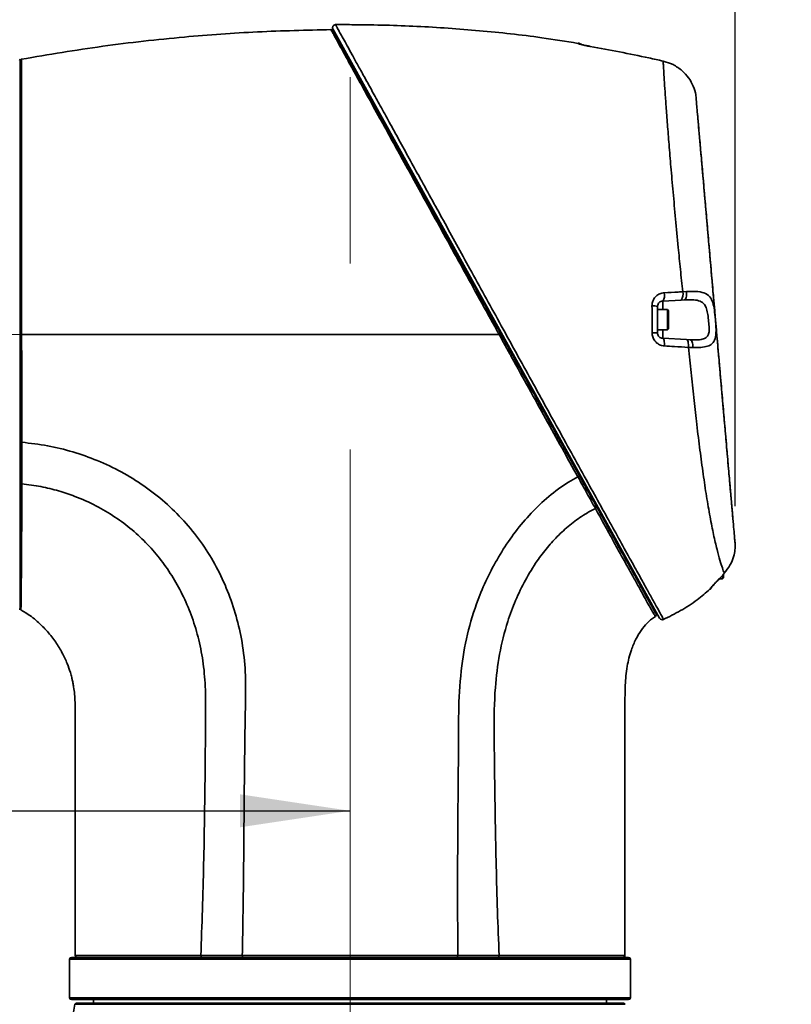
# Model space of a CAD drawing. Header units: millimetres. Extents: x 0 to 297, y 0 to 209.
# Tile 13 of 46: x 73 to 94, y 47 to 74. Entities that reach past the tile are written whole.
import ezdxf

# ---------------------------------------------------------------- set-up
doc = ezdxf.new("R2010")
doc.units = ezdxf.units.MM
doc.header["$PDSIZE"] = -1
doc.linetypes.add('CENTERX2', pattern=[20.32, 12.7, -2.54, 2.54, -2.54])
doc.layers.add('图层0', color=7, linetype='Continuous')
doc.styles.add('SLDTEXTSTYLE0', font='SIMSUN.TTC')
doc.styles.add('SLDTEXTSTYLE5', font='SIMSUN.TTC', dxfattribs={"bigfont": 'bigfont'})
doc.dimstyles.new('SLDDIMSTYLE0', dxfattribs={"dimtxt": 4.5, "dimasz": 3, "dimexe": 0, "dimexo": 0.0625, "dimgap": 1.125, "dimtad": 2, "dimlfac": 10, "dimrnd": 1e-09, "dimzin": 12, "dimdsep": 46, "dimtxsty": 'SLDTEXTSTYLE0', "dimsah": 1, "dimcen": 0.09, "dimadec": 0, "dimazin": 3, "dimtfac": 1, "dimtofl": 0, "dimtmove": 0, "dimatfit": 3, "dimfxl": 0, "dimfrac": 2, "dimtolj": 1, "dimtzin": 12, "dimarcsym": 0})
doc.dimstyles.new('SLDDIMSTYLE10', dxfattribs={"dimtxt": 3.5, "dimasz": 3, "dimexe": 0, "dimexo": 0.0625, "dimgap": 0.875, "dimtad": 0, "dimtih": 1, "dimtoh": 1, "dimlfac": 2, "dimrnd": 1e-09, "dimzin": 12, "dimdsep": 46, "dimtxsty": 'SLDTEXTSTYLE0', "dimblk1": 'NONE', "dimblk2": 'NONE', "dimsah": 1, "dimcen": 0, "dimadec": 0, "dimazin": 3, "dimtol": 1, "dimtp": 0.01, "dimtfac": 1, "dimtmove": 0, "dimatfit": 3, "dimldrblk": 'NONE', "dimfxl": 0, "dimfrac": 2, "dimtolj": 1, "dimarcsym": 0})
doc.dimstyles.new('SLDDIMSTYLE12', dxfattribs={"dimtxt": 3.5, "dimasz": 3, "dimexe": 0, "dimexo": 0.0625, "dimgap": 0.875, "dimtad": 0, "dimtih": 1, "dimtoh": 1, "dimdec": 6, "dimlfac": 2, "dimrnd": 1e-09, "dimzin": 12, "dimdsep": 46, "dimtxsty": 'SLDTEXTSTYLE0', "dimblk1": 'NONE', "dimblk2": 'NONE', "dimsah": 1, "dimcen": 0, "dimadec": 0, "dimazin": 3, "dimtfac": 1, "dimtmove": 0, "dimatfit": 3, "dimldrblk": 'NONE', "dimfxl": 0, "dimfrac": 2, "dimtolj": 1, "dimtzin": 12, "dimarcsym": 0})
doc.dimstyles.new('SLDDIMSTYLE7', dxfattribs={"dimtxt": 3.5, "dimasz": 3, "dimexe": 0, "dimexo": 0.0625, "dimgap": 0.875, "dimtad": 0, "dimtih": 1, "dimtoh": 1, "dimlfac": 3, "dimrnd": 1e-09, "dimzin": 12, "dimdsep": 46, "dimtxsty": 'SLDTEXTSTYLE0', "dimblk1": 'NONE', "dimblk2": 'NONE', "dimsah": 1, "dimcen": 0, "dimadec": 0, "dimazin": 3, "dimtfac": 1, "dimtmove": 0, "dimatfit": 3, "dimldrblk": 'NONE', "dimfxl": 0, "dimfrac": 2, "dimtolj": 1, "dimtzin": 12, "dimarcsym": 0})
doc.dimstyles.new('SLDDIMSTYLE8', dxfattribs={"dimtxt": 3.5, "dimasz": 3, "dimexe": 0, "dimexo": 0.0625, "dimgap": 0.875, "dimtad": 0, "dimtih": 1, "dimtoh": 1, "dimlfac": 3, "dimrnd": 1e-09, "dimzin": 12, "dimdsep": 46, "dimtxsty": 'SLDTEXTSTYLE0', "dimblk1": 'NONE', "dimblk2": 'NONE', "dimsah": 1, "dimcen": 0, "dimadec": 0, "dimazin": 3, "dimtol": 1, "dimtp": 0.03, "dimtfac": 1, "dimtmove": 0, "dimatfit": 3, "dimldrblk": 'NONE', "dimfxl": 0, "dimfrac": 2, "dimtolj": 1, "dimarcsym": 0})
doc.dimstyles.new('SLDDIMSTYLE9', dxfattribs={"dimtxt": 3.5, "dimasz": 3, "dimexe": 0, "dimexo": 0.0625, "dimgap": 0.875, "dimtad": 0, "dimtih": 1, "dimtoh": 1, "dimlfac": 2, "dimrnd": 1e-09, "dimzin": 12, "dimdsep": 46, "dimtxsty": 'SLDTEXTSTYLE0', "dimblk1": 'NONE', "dimblk2": 'NONE', "dimsah": 1, "dimcen": 0, "dimadec": 0, "dimazin": 3, "dimtfac": 1, "dimtmove": 0, "dimatfit": 3, "dimldrblk": 'NONE', "dimfxl": 0, "dimfrac": 2, "dimtolj": 1, "dimtzin": 12, "dimarcsym": 0})

# ---------------------------------------------------------------- blocks, each defined once
blk = doc.blocks.new('_D_2')
at = {"layer": '图层0'}
for p, q in [((61.907, 72.175), (61.907, 79.311)), ((92.269, 60.56), (92.269, 79.311)), ((92.269, 78.311), (61.907, 78.311)), ((92.269, 78.311), (104.423, 78.311))]:
    blk.add_line(p, q, dxfattribs=at)
for points in [[(61.907, 78.311), (64.907, 77.861), (64.907, 78.761)], [(92.269, 78.311), (89.269, 78.761), (89.269, 77.861)]]:
    blk.add_solid(points, dxfattribs=at)
at = {"layer": '图层0', "insert": (96.567, 83.547), "char_height": 4.5, "attachment_point": 1, "style": 'SLDTEXTSTYLE0'}
blk.add_mtext('304', dxfattribs=at)
blk = doc.blocks.new('_D_9')
at = {"layer": '图层0'}
for p, q in [((61.907, 58.325), (61.907, 51.25)), ((61.907, 52.25), (47.439, 52.25)), ((61.907, 52.25), (81.767, 52.25))]:
    blk.add_line(p, q, dxfattribs=at)
for points in [[(61.907, 52.25), (64.907, 51.8), (64.907, 52.7)], [(81.767, 52.25), (78.767, 52.7), (78.767, 51.8)]]:
    blk.add_solid(points, dxfattribs=at)
at = {"layer": '图层0', "insert": (47.439, 57.486), "char_height": 4.5, "attachment_point": 1, "style": 'SLDTEXTSTYLE0'}
blk.add_mtext('198.6', dxfattribs=at)
blk = doc.blocks.new('_D_10')
at = {"layer": '图层0'}
for p, q in [((64.957, 107.825), (64.957, 102.619)), ((64.957, 103.619), (48.681, 103.619)), ((64.957, 103.619), (81.767, 103.619))]:
    blk.add_line(p, q, dxfattribs=at)
for points in [[(64.957, 103.619), (67.957, 103.169), (67.957, 104.069)], [(81.767, 103.619), (78.767, 104.069), (78.767, 103.169)]]:
    blk.add_solid(points, dxfattribs=at)
at = {"layer": '图层0', "insert": (48.681, 108.856), "char_height": 4.5, "attachment_point": 1, "style": 'SLDTEXTSTYLE0'}
blk.add_mtext('168.1', dxfattribs=at)
blk = doc.blocks.new('_D_11')
at = {"layer": '图层0'}
for p, q in [((77.707, 182.6), (35.332, 182.6)), ((36.332, 182.6), (36.332, 39.25)), ((70.818, 39.25), (35.332, 39.25))]:
    blk.add_line(p, q, dxfattribs=at)
for centre, start, end in [((33.714, 113.544), 63.4349, 116.5651), ((33.714, 108.306), 243.4349, 296.5651)]:
    blk.add_arc(centre, 5.856, start, end, dxfattribs=at)
for points in [[(36.332, 182.6), (35.882, 179.6), (36.782, 179.6)], [(36.332, 39.25), (36.782, 42.25), (35.882, 42.25)]]:
    blk.add_solid(points, dxfattribs=at)
at = {"layer": '图层0', "insert": (31.096, 103.069), "char_height": 4.5, "attachment_point": 1, "rotation": 90, "style": 'SLDTEXTSTYLE0'}
blk.add_mtext('1433.5', dxfattribs=at)
blk = doc.blocks.new('_D_22')
at = {"layer": '图层0'}
blk.add_line((204.074, 119.317), (182.322, 119.317), dxfattribs=at)
at = {"layer": '图层0', "char_height": 3.5, "attachment_point": 1}
for s, insert, style in [(' 贯穿', (192.303, 122.388), 'SLDTEXTSTYLE5'), ('%%c', (186.396, 122.388), 'SLDTEXTSTYLE0'), ('6-', (182.322, 122.388), 'SLDTEXTSTYLE0'), ('9', (190.266, 122.388), 'SLDTEXTSTYLE0'), ('圆周均布', (184.257, 118.314), 'SLDTEXTSTYLE5')]:
    blk.add_mtext(s, dxfattribs=dict(at, insert=insert, style=style))
blk = doc.blocks.new('_None')
blk = doc.blocks.new('SW_SYMBOL_HOLE_DEPTH')
at = {"layer": '图层0', "color": 0}
for p, q in [((0, 875), (800, 875)), ((400, 875), (400, 75)), ((100, 555), (400, 75)), ((700, 555), (400, 75))]:
    blk.add_line(p, q, dxfattribs=at)
blk = doc.blocks.new('_D_23')
at = {"layer": '图层0'}
blk.add_line((191.362, 126.826), (170.308, 126.826), dxfattribs=at)
at = {"layer": '图层0', "xscale": 0.004072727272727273, "yscale": 0.004072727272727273, "zscale": 0.004072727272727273}
blk.add_blockref('SW_SYMBOL_HOLE_DEPTH', (184.071, 127.113), dxfattribs=at)
at = {"layer": '图层0', "attachment_point": 1, "style": 'SLDTEXTSTYLE0'}
for s, insert, char_height in [('0.03', (179.415, 131.727), 2), ('+', (178.252, 131.727), 2), ('%%c', (170.308, 130.899), 3.5), ('4', (174.178, 130.899), 3.5), ('6', (187.737, 130.899), 3.5), ('0', (179.415, 129.4), 2)]:
    blk.add_mtext(s, dxfattribs=dict(at, insert=insert, char_height=char_height))
blk = doc.blocks.new('_D_24')
at = {"layer": '图层0'}
blk.add_line((178.756, 90.244), (163.115, 90.244), dxfattribs=at)
at = {"layer": '图层0', "char_height": 3.5, "attachment_point": 1, "style": 'SLDTEXTSTYLE0'}
for s, insert in [('PCD', (163.115, 94.316)), ('%%c', (169.225, 94.316)), ('50', (173.095, 94.316))]:
    blk.add_mtext(s, dxfattribs=dict(at, insert=insert))
blk = doc.blocks.new('_D_25')
at = {"layer": '图层0'}
blk.add_line((203.051, 46.867), (224.105, 46.867), dxfattribs=at)
at = {"layer": '图层0', "xscale": 0.004072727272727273, "yscale": 0.004072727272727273, "zscale": 0.004072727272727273}
blk.add_blockref('SW_SYMBOL_HOLE_DEPTH', (218.402, 47.153), dxfattribs=at)
at = {"layer": '图层0', "attachment_point": 1, "style": 'SLDTEXTSTYLE0'}
for s, insert, char_height in [('0.01', (213.746, 51.768), 2), ('+', (212.582, 51.768), 2), ('%%c', (204.639, 50.94), 3.5), ('6', (208.509, 50.94), 3.5), ('6', (222.068, 50.94), 3.5), ('0', (213.746, 49.44), 2)]:
    blk.add_mtext(s, dxfattribs=dict(at, insert=insert, char_height=char_height))
blk = doc.blocks.new('_D_28')
at = {"layer": '图层0'}
blk.add_line((187.075, 96.227), (212.697, 96.227), dxfattribs=at)
at = {"layer": '图层0', "xscale": 0.004072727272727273, "yscale": 0.004072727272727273, "zscale": 0.004072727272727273}
blk.add_blockref('SW_SYMBOL_HOLE_DEPTH', (204.957, 96.085), dxfattribs=at)
at = {"layer": '图层0', "char_height": 3.5, "attachment_point": 1}
for s, insert, style in [('4 x  M6 ', (188.663, 99.871), 'SLDTEXTSTYLE0'), (' 7', (208.624, 99.871), 'SLDTEXTSTYLE0'), ('圆周均布', (192.533, 95.798), 'SLDTEXTSTYLE5')]:
    blk.add_mtext(s, dxfattribs=dict(at, insert=insert, style=style))

msp = doc.modelspace()

# ---------------------------------------------------------------- linework, layer by layer
at = {"color": 7, "linetype": 'Continuous', "lineweight": 35}
for p, q in [((90.21025429, 57.50908717), (81.30077461, 73.582214)), ((87.98586286, 73.19829475), (87.98586382, 73.19907544)), ((72.76680716, 72.72986107), (72.76680716, 57.76986107)), ((90.5324289, 72.63097727), (90.30843819, 72.70644309)), ((90.3084382, 72.70644309), (90.53242892, 72.63097727)), ((91.21245426, 71.63709406), (91.20510799, 71.72106138)), ((91.21318509, 71.62874221), (91.21234335, 71.63836308)), ((90.84101351, 66.41114653), (90.94345155, 66.416412)), ((90.79726907, 66.18355389), (90.29652144, 66.15731082)), ((90.88188438, 66.18798839), (90.79726907, 66.18355389)), ((90.15437183, 66.00751639), (90.15437183, 65.29220576)), ((90.42437183, 65.92486107), (90.15437183, 65.92486107)), ((90.15437183, 65.92486107), (90.15437183, 65.37486107)), ((90.45437183, 65.89486107), (90.42437183, 65.92486107)), ((90.42437183, 65.92486107), (90.42437183, 65.37486107)), ((90.45437183, 65.89486107), (90.45437183, 65.40486107)), ((90.15437183, 65.37486107), (90.42437183, 65.37486107)), ((90.42437183, 65.37486107), (90.45437183, 65.40486107)), ((90.29652144, 65.14241133), (90.94517589, 65.10841679)), ((90.94517589, 65.10841679), (91.04386186, 65.10324488)), ((91.11572574, 64.89183397), (90.99654313, 64.89490167)), ((92.26669511, 59.58707794), (92.26651065, 59.58918633)), ((92.26906402, 59.56000103), (92.26664392, 59.58766324)), ((91.8351354, 58.57486107), (91.92437183, 58.57486107)), ((91.92437183, 58.66861856), (91.92437183, 58.57486107)), ((91.92437183, 58.57486107), (91.95437183, 58.60486107)), ((91.93320714, 58.6825024), (91.96416036, 58.71689794)), ((91.93320714, 58.6825024), (91.93417208, 58.68244609)), ((91.95437183, 58.70416104), (91.95437183, 58.60486107)), ((91.96416036, 58.71689794), (91.97704064, 58.73138374)), ((91.96416036, 58.71689794), (91.96510016, 58.71685468)), ((91.97780588, 58.73116131), (91.97704064, 58.73138374)), ((74.1168072, 48.199861), (74.1168072, 47.14986107)), ((74.1668072, 48.249861), (81.7668072, 48.249861)), ((81.7668072, 48.249861), (89.3668072, 48.249861)), ((89.4168072, 47.14986107), (89.4168072, 48.199861)), ((89.3668072, 47.09986107), (74.1668072, 47.09986107)), ((74.7668072, 47.09986107), (74.7668072, 46.99986107)), ((88.7668072, 46.99986107), (88.7668072, 47.09986107)), ((74.30281915, 46.99986107), (74.26210931, 46.97018546)), ((81.7668072, 46.97018546), (74.26210931, 46.97018546)), ((74.30281915, 46.99986107), (89.23079525, 46.99986107)), ((89.27150509, 46.97018546), (81.7668072, 46.97018546)), ((89.27150509, 46.97018546), (89.23079525, 46.99986107))]:
    msp.add_line(p, q, dxfattribs=at)
at = {"color": 8, "linetype": 'Continuous', "lineweight": 35}
for p, q in [((87.98585185, 73.18934687), (87.98586286, 73.19829475)), ((90.29652144, 66.15731082), (90.29652144, 65.92486107)), ((90.29652144, 65.37486107), (90.29652144, 65.14241133)), ((81.7668072, 48.199861), (74.1168072, 48.199861)), ((89.4168072, 48.199861), (81.7668072, 48.199861)), ((74.1168072, 47.14986107), (89.4168072, 47.14986107))]:
    msp.add_line(p, q, dxfattribs=at)
at = {"color": 7, "linetype": 'Continuous', "lineweight": 35, "flags": 128}
for points in [[(90.88188438, 66.18798839), (90.89719832, 66.19327239), (90.91135847, 66.20725822), (90.92373115, 66.22931998), (90.93376262, 66.25847033), (90.94100395, 66.29340473), (90.94513108, 66.33255975), (90.9459593, 66.37418309), (90.94345155, 66.416412)], [(90.29652144, 65.14241133), (90.30759742, 65.1378163), (90.31780973, 65.12539836), (90.32674894, 65.10565536), (90.33405667, 65.07937879), (90.33943997, 65.04762211), (90.34268299, 65.01165846), (90.34365574, 64.97292963), (90.34231921, 64.9329883)], [(90.94517589, 65.10841679), (90.95755219, 65.10365834), (90.96899095, 65.09089802), (90.97902269, 65.07065955), (90.9872357, 65.04377355), (90.99329289, 65.01134348), (90.99694566, 64.97470034), (90.99804411, 64.93534804), (90.99654313, 64.89490167)], [(91.04386186, 65.10324488), (91.06017267, 65.09835999), (91.07540578, 65.08563365), (91.08894814, 65.06557801), (91.10025473, 65.03900023), (91.1088705, 65.00696994), (91.11444871, 64.97077623), (91.11676486, 64.93187571), (91.11572574, 64.89183397)]]:
    msp.add_lwpolyline(points, dxfattribs=at)
at = {"color": 7, "linetype": 'Continuous', "lineweight": 35}
for centre, radius, start, end in [((81.37082586, 73.62085129), 0.07999993, 88.950576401, 209.238297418), ((87.95437183, 73.0016444), 0.2, 55.179392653, 80.905890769), ((72.74680716, 72.72986107), 0.02, 0, 90), ((90.0813303, 66.31335843), 0.26581588, 324.051949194, 15.825729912), ((90.59663433, 66.34011716), 0.25449235, 322.033666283, 16.206626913), ((90.03499208, 65.69149805), 0.33781521, 69.305334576, 95.20817191), ((90.03748729, 58.82640654), 6.46685561, 88.9643567, 90.272944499), ((91.45437183, 58.44121209), 0.2, 312.016371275, 337.354346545), ((72.74680716, 57.76986107), 0.02, 270, 0), ((72.81680716, 57.77857439), 0.05, 179.999946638, 236.240351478), ((90.07096006, 57.5953685), 0.04999946, 304.026570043, 29.140298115), ((90.28296971, 57.54291831), 0.08, 208.998881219, 296.2341654), ((74.1668072, 48.199861), 0.05, 90, 180), ((74.31680276, 48.299861), 0.05, 180.875572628, 270.000713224), ((89.21680648, 48.299861), 0.05, 269.999459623, 0.931862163), ((89.3668072, 48.199861), 0.05, 0, 90), ((74.1668072, 47.14986107), 0.05, 180, 270), ((89.3668072, 47.14986107), 0.05, 270, 0), ((64.38746962, 48.54863125), 10, 343.38645851, 350.918190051)]:
    msp.add_arc(centre, radius, start, end, dxfattribs=at)
at = {"color": 8, "linetype": 'Continuous', "lineweight": 35}
for centre, radius, start, end in [((87.95439692, 72.99166641), 0.20016738, 59.803776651, 80.958887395), ((91.45476539, 58.45349691), 0.19966917, 311.709671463, 326.083643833)]:
    msp.add_arc(centre, radius, start, end, dxfattribs=at)
at = {"color": 7, "linetype": 'Continuous', "lineweight": 35}
for points, knots in [([(87.98463475, 73.19040739), (87.65514769, 73.24400234), (86.76328221, 73.38907475), (85.29728916, 73.54530106), (83.59114783, 73.66680255), (82.28088649, 73.69996862), (81.54068761, 73.70072999), (81.3709685, 73.70090456)], [0, 0, 0, 0, 0.1507823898, 0.4081423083, 0.6656195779, 0.9233304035, 1, 1, 1, 1]), ([(72.8078482, 72.75735342), (73.54483291, 72.88186292), (75.01841997, 73.13081731), (77.16784102, 73.36750434), (79.24458719, 73.52010666), (80.57923237, 73.54925034), (81.24669315, 73.5638252)], [0, 0, 0, 0, 0.2641580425, 0.5281790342, 0.7640406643, 1, 1, 1, 1]), ([(85.83102721, 65.24986115), (85.83102625, 65.2498629), (85.67455085, 65.53349019), (85.36016259, 66.10359744), (84.8914684, 66.95393946), (84.42998667, 67.79133451), (83.99967551, 68.57196143), (83.6033332, 69.29070747), (83.24175924, 69.94631147), (82.89921133, 70.56723947), (82.55617491, 71.18874549), (82.22215213, 71.79374782), (81.90974142, 72.35981355), (81.66573823, 72.80222635), (81.48624656, 73.12809493), (81.36104125, 73.35565194), (81.30309301, 73.46109662), (81.27493746, 73.51236265), (81.25433917, 73.54987997), (81.24654244, 73.56409972), (81.24669315, 73.5638252), (81.24669315, 73.5638252)], [0, 0, 0, 0, 0.0000004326, 0.0701146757, 0.1405652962, 0.2110242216, 0.2811498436, 0.3421875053, 0.4034894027, 0.4647948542, 0.5258373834, 0.6001240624, 0.6746456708, 0.7488626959, 0.8070275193, 0.8653563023, 0.9234857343, 0.9289463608, 0.9507938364, 0.9999995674, 1, 1, 1, 1]), ([(81.29094428, 73.53806842), (81.29278768, 73.53474283), (81.29647454, 73.52809157), (81.33235046, 73.4633697), (81.40546346, 73.33147034), (81.53098417, 73.10502499), (81.71046061, 72.78124093), (81.95426547, 72.34140532), (82.2662419, 71.77858493), (82.59967055, 71.17706373), (82.94215738, 70.55920114), (83.28428897, 69.94197941), (83.64547971, 69.29037406), (84.04145743, 68.57601134), (84.47150987, 67.80017621), (84.93277143, 66.96803833), (85.40133279, 66.12273126), (85.7150783, 65.55671936), (85.87157646, 65.27438922)], [0, 0, 0, 0, 0.0382178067, 0.0764365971, 0.1345224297, 0.192808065, 0.2509299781, 0.3251522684, 0.3996791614, 0.473971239, 0.5350261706, 0.5963441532, 0.6576588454, 0.7187092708, 0.7888703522, 0.8593642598, 0.929850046, 1, 1, 1, 1]), ([(88.31914721, 73.10617371), (88.2986288, 73.10985946), (88.2382089, 73.12071276), (88.1444591, 73.14053855), (88.05654954, 73.16243843), (87.9973064, 73.18051051), (87.98967698, 73.18639605), (87.98585185, 73.18934687)], [0, 0, 0, 0, 0.1151400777, 0.3390491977, 0.5601867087, 0.7794921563, 1, 1, 1, 1]), ([(88.3204822, 73.10735853), (88.30806257, 73.10943743), (88.26230371, 73.11709692), (88.18721798, 73.13255538), (88.10983903, 73.15045864), (88.06336948, 73.16288107), (88.04192426, 73.169959), (88.04258391, 73.16970406), (88.04275608, 73.16963752)], [0, 0, 0, 0, 0.0920562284, 0.3391719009, 0.5866628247, 0.7999186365, 0.9477786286, 1, 1, 1, 1]), ([(90.30843819, 72.70644309), (90.17853249, 72.73568438), (89.5186234, 72.88422746), (88.85341041, 73.0073158), (88.31914721, 73.10617371)], [0, 0, 0, 0, 0.1968539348, 1, 1, 1, 1]), ([(72.8078482, 72.75735342), (72.8078482, 72.75735342), (72.80784728, 72.75735566), (72.80803388, 72.72562852), (72.80855277, 72.59608525), (72.80902262, 72.41130555), (72.80937966, 72.19488895), (72.80960985, 71.92671733), (72.80970096, 71.61032761), (72.80965504, 71.25149884), (72.80951277, 70.85094098), (72.80929817, 70.40618338), (72.80907612, 69.92528835), (72.80888353, 69.41727215), (72.8088441, 68.88215431), (72.8087203, 68.31623283), (72.80839728, 67.8744237), (72.80804255, 67.43734363), (72.80767178, 66.91563993), (72.80765952, 66.13734355), (72.80860989, 65.54686054), (72.80943948, 65.24986307), (72.80943949, 65.24986107)], [0, 0, 0, 0, 0.000000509, 0.071127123, 0.1431637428, 0.1961246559, 0.249086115, 0.3035846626, 0.3580826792, 0.4110918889, 0.4641012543, 0.5186523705, 0.5732034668, 0.6257906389, 0.6783774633, 0.7324685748, 0.7865595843, 0.7992174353, 0.8498865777, 0.9244107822, 0.999999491, 1, 1, 1, 1]), ([(90.84101351, 66.41114653), (90.82041704, 66.61551104), (90.77922321, 67.02424874), (90.713875, 67.68963224), (90.64632801, 68.39967905), (90.57908751, 69.13620418), (90.51960013, 69.81761392), (90.46832668, 70.43622291), (90.42473678, 70.98923936), (90.38876647, 71.47105908), (90.36020145, 71.87706658), (90.33816878, 72.2087906), (90.32312795, 72.44984575), (90.31335214, 72.61681323), (90.31007616, 72.67656678), (90.30843819, 72.70644309)], [0, 0, 0, 0, 0.0654140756, 0.1308309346, 0.2174353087, 0.3043226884, 0.3909365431, 0.4736428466, 0.5565874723, 0.6392850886, 0.7176641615, 0.7962568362, 0.8746219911, 0.937311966, 1, 1, 1, 1]), ([(91.20510799, 71.72106138), (91.20271821, 71.74348116), (91.19383788, 71.82679207), (91.14535385, 72.01187829), (91.01506726, 72.24676832), (90.82620799, 72.45526225), (90.65364994, 72.5737478), (90.54744674, 72.62388722), (90.5324289, 72.63097727)], [0, 0, 0, 0, 0.0864744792, 0.3213354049, 0.5302917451, 0.7322903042, 0.9621440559, 1, 1, 1, 1]), ([(91.20510799, 71.72106138), (91.20713306, 71.69791538), (91.21118336, 71.65162132), (91.2251589, 71.49188419), (91.24448117, 71.27103486), (91.26908171, 70.98985569), (91.29920908, 70.64550546), (91.33499637, 70.23646239), (91.37612533, 69.76636375), (91.4221138, 69.24072016), (91.47275132, 68.66193687), (91.52749655, 68.03620093), (91.5850867, 67.37794575), (91.6449152, 66.69410438), (91.70615142, 65.99417077), (91.76669034, 65.30220593), (91.82559783, 64.6288871), (91.88223017, 63.98157253), (91.93733846, 63.35167729), (91.99019583, 62.74751003), (92.04026464, 62.17521595), (92.08763416, 61.63377493), (92.13145234, 61.13292601), (92.17096743, 60.68126206), (92.20484424, 60.29404439), (92.23227892, 59.98046136), (92.25267806, 59.74729559), (92.26530464, 59.60297145), (92.26789877, 59.57332011), (92.26906402, 59.56000103)], [0, 0, 0, 0, 0.03528568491, 0.07057450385, 0.10496945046, 0.13946542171, 0.17386873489, 0.21039601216, 0.24703181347, 0.28356440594, 0.32184913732, 0.3602523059, 0.3985326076, 0.43711731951, 0.47583148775, 0.51439830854, 0.5508074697, 0.58733416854, 0.62375335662, 0.6606722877, 0.69770013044, 0.73462523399, 0.77354371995, 0.81258208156, 0.85148999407, 0.89038807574, 0.92942504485, 0.96829845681, 1, 1, 1, 1]), ([(91.214196, 71.61718608), (91.21416598, 71.61752916), (91.21410833, 71.61818814), (91.21299024, 71.63096781), (91.21245426, 71.63709406)], [0, 0, 0, 0, 0.5206258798, 1, 1, 1, 1]), ([(92.20660919, 60.27386712), (92.20610624, 60.27961591), (92.20509512, 60.29117328), (92.19747007, 60.37832897), (92.18679518, 60.50034484), (92.17398407, 60.64677813), (92.1578608, 60.83106989), (92.13854952, 61.05180111), (92.11637134, 61.30530132), (92.09133148, 61.59151096), (92.06338428, 61.9109519), (92.0331338, 62.25671962), (92.00117291, 62.62203745), (91.96753793, 63.00649023), (91.9319125, 63.41369387), (91.89469071, 63.83914388), (91.85647302, 64.27597687), (91.81716263, 64.72529909), (91.77680723, 65.18656548), (91.73552203, 65.65845899), (91.69401011, 66.13294327), (91.65215598, 66.61133829), (91.61046832, 67.08782959), (91.56970849, 67.55371494), (91.53057899, 68.00096473), (91.49292264, 68.4313756), (91.45664434, 68.84603456), (91.42274877, 69.23345821), (91.39169158, 69.58843889), (91.36323906, 69.91364772), (91.33701243, 70.21341444), (91.31379359, 70.47880221), (91.29380772, 70.70723717), (91.27681089, 70.90150782), (91.26257722, 71.06419581), (91.25126382, 71.19350565), (91.24328413, 71.28471174), (91.23846826, 71.3397561), (91.23806953, 71.34431357), (91.23788662, 71.34640418)], [0, 0, 0, 0, 0.03490340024, 0.07016972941, 0.09614042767, 0.12210972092, 0.14882449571, 0.17553915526, 0.20182255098, 0.22810618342, 0.25517574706, 0.28224555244, 0.30815231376, 0.33405931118, 0.36069578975, 0.38733216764, 0.41357942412, 0.43982630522, 0.46685342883, 0.49388008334, 0.5212483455, 0.54861747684, 0.57686338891, 0.60511039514, 0.63247900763, 0.65984807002, 0.68801369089, 0.71617944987, 0.74262108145, 0.7690626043, 0.79621607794, 0.82336907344, 0.84869154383, 0.8740134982, 0.90000251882, 0.92599061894, 0.9519821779, 0.97797320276, 1, 1, 1, 1]), ([(90.00432703, 66.02791858), (90.00473571, 66.04125102), (90.00643444, 66.09666866), (90.03489337, 66.19256067), (90.10935836, 66.29425528), (90.21401065, 66.36657147), (90.29609449, 66.37943049), (90.3370706, 66.3858497)], [0, 0, 0, 0, 0.0726834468, 0.302116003, 0.5365468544, 0.7686450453, 1, 1, 1, 1]), ([(90.3370706, 66.3858497), (90.46539389, 66.39231602), (90.63361254, 66.40079271), (90.80125485, 66.40916171), (90.84101351, 66.41114653)], [0, 0, 0, 0, 0.7628363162, 1, 1, 1, 1]), ([(90.94345155, 66.416412), (91.0529774, 66.42016048), (91.25372855, 66.42703113), (91.47574242, 66.37528162), (91.61155149, 66.25791425), (91.68157378, 66.07807189), (91.7156701, 65.85594864), (91.73797069, 65.61225678), (91.74968714, 65.44261703), (91.75203386, 65.28124239), (91.73899156, 65.12789509), (91.65836227, 64.99141836), (91.5214903, 64.91860607), (91.34134492, 64.88958353), (91.19170359, 64.89107612), (91.11572574, 64.89183397)], [0, 0, 0, 0, 0.1120825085, 0.2054372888, 0.296966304, 0.3743113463, 0.4487771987, 0.5263363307, 0.5948287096, 0.6078480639, 0.6928014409, 0.7725695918, 0.8446231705, 0.9211100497, 1, 1, 1, 1]), ([(90.29652144, 66.15731082), (90.2790399, 66.15455738), (90.2439951, 66.14903764), (90.20020716, 66.11940712), (90.1684129, 66.07777574), (90.15540997, 66.03706578), (90.15456808, 66.01310251), (90.15437183, 66.00751639)], [0, 0, 0, 0, 0.24043788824, 0.48199986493, 0.71751074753, 0.9341484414, 1, 1, 1, 1]), ([(91.04386186, 65.10324488), (91.10607815, 65.10062537), (91.22506141, 65.09561579), (91.37520945, 65.10955852), (91.48341066, 65.15354569), (91.53001621, 65.21374885), (91.55841916, 65.28942017), (91.56475859, 65.35122929), (91.56352953, 65.46619026), (91.55045454, 65.60054673), (91.52784173, 65.78581365), (91.49701911, 65.94922656), (91.43601556, 66.08281719), (91.3180591, 66.16668576), (91.12937986, 66.19849093), (90.97106443, 66.19177277), (90.88188438, 66.18798839)], [0, 0, 0, 0, 0.0855688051, 0.16364291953, 0.23244113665, 0.29234411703, 0.30598403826, 0.37518814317, 0.38697220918, 0.46951369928, 0.54965479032, 0.6237832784, 0.69746569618, 0.78466011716, 0.87869771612, 1, 1, 1, 1]), ([(90.00668073, 65.29318878), (90.00624923, 65.42660833), (90.00545551, 65.67202882), (90.00468065, 65.9163976), (90.00432703, 66.02791858)], [0, 0, 0, 0, 0.54363656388, 1, 1, 1, 1]), ([(90.34231921, 64.9329883), (90.31715336, 64.93608905), (90.25300553, 64.94399288), (90.15850882, 64.99036266), (90.07453086, 65.07206203), (90.01794123, 65.17643185), (90.0104379, 65.25423176), (90.00668073, 65.29318878)], [0, 0, 0, 0, 0.1433217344, 0.3653275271, 0.5788638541, 0.7891230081, 1, 1, 1, 1]), ([(90.15437183, 65.29220576), (90.15597124, 65.27584008), (90.15923227, 65.24247209), (90.18383598, 65.19884715), (90.21948518, 65.16539818), (90.2589626, 65.14678867), (90.28585277, 65.14365472), (90.29652144, 65.14241133)], [0, 0, 0, 0, 0.1931339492, 0.3937807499, 0.6097596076, 0.8451721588, 1, 1, 1, 1]), ([(72.80916965, 65.24986107), (72.80979846, 65.04038234), (72.81105608, 64.62142414), (72.81272834, 63.99142429), (72.81411267, 63.36450862), (72.8147451, 62.92007129), (72.81503396, 62.5684401), (72.81505864, 62.42204539), (72.81507814, 62.30638789)], [0, 0, 0, 0, 0.207717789, 0.4154363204, 0.6292422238, 0.843050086, 0.8760034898, 1, 1, 1, 1]), ([(85.83106451, 65.24986115), (84.92953394, 65.24986113), (83.1264634, 65.2498611), (80.47059052, 65.24986105), (77.87187991, 65.24986103), (75.33233284, 65.24986108), (73.6503243, 65.24986107), (72.80932223, 65.24986107)], [0, 0, 0, 0, 0.2073363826, 0.4146749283, 0.6097840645, 0.8048925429, 1, 1, 1, 1]), ([(87.98197504, 61.36315592), (87.83882937, 61.62121788), (87.55198406, 62.13834051), (87.10316871, 62.94857988), (86.64358694, 63.779097), (86.31596798, 64.3718145), (86.08398151, 64.79178493), (85.96959, 64.99892708), (85.87010967, 65.17910352), (85.83104249, 65.24986107)], [0, 0, 0, 0, 0.2113581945, 0.4235343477, 0.6354117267, 0.8463608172, 0.866609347, 0.9476158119, 1, 1, 1, 1]), ([(85.87155982, 65.27441924), (85.98589625, 65.06815085), (86.25498622, 64.58269969), (86.67509484, 63.82480368), (87.13141699, 63.00157674), (87.58025278, 62.19185553), (87.87019807, 61.66878039), (88.01520331, 61.40718401)], [0, 0, 0, 0, 0.1535637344, 0.3614111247, 0.5692560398, 0.784579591, 1, 1, 1, 1]), ([(90.99654313, 64.89490167), (90.86993235, 64.90232089), (90.65260075, 64.91505624), (90.43369649, 64.92770735), (90.34231921, 64.9329883)], [0, 0, 0, 0, 0.5825696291, 1, 1, 1, 1]), ([(91.97704064, 58.73138374), (91.97479499, 58.73695253), (91.96261185, 58.76716442), (91.92695423, 58.86272452), (91.85980507, 59.07123395), (91.80164648, 59.28186335), (91.73910369, 59.53359671), (91.67207405, 59.83051514), (91.57543939, 60.32743835), (91.4802546, 60.89022297), (91.38920638, 61.50842598), (91.30166081, 62.16839853), (91.21945089, 62.84571253), (91.142128, 63.52791163), (91.06886899, 64.20310284), (91.02063121, 64.6644985), (90.99654313, 64.89490167)], [0, 0, 0, 0, 0.0184338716, 0.100007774, 0.1818257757, 0.2633569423, 0.2760927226, 0.3621023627, 0.4484397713, 0.5344731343, 0.6165775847, 0.6989404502, 0.7810476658, 0.8539739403, 0.9270802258, 1, 1, 1, 1]), ([(72.81504639, 62.30617807), (72.81504639, 62.30617623), (72.81504463, 62.26735463), (72.81500761, 62.11107038), (72.81476052, 61.84122511), (72.8143004, 61.502558), (72.81399703, 61.28331447), (72.813858, 61.17550217), (72.813858, 61.17550049)], [0, 0, 0, 0, 0.0000046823, 0.0988101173, 0.3991926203, 0.6995923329, 0.9999953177, 1, 1, 1, 1]), ([(72.81505254, 62.30617752), (73.04979709, 62.27866852), (73.51933186, 62.22364516), (74.20882925, 62.05272804), (74.88361246, 61.816306), (75.53434175, 61.50606106), (76.15253388, 61.1250865), (76.72536015, 60.67833512), (77.24430918, 60.16947494), (77.7013754, 59.60388435), (78.08897986, 58.98869358), (78.40458487, 58.33417251), (78.64699362, 57.64952884), (78.82223752, 56.9168331), (78.91977128, 56.14116921), (78.92007536, 55.3332434), (78.90278164, 54.52654082), (78.89264467, 53.71938505), (78.88403376, 52.91228952), (78.87344883, 51.74003305), (78.86250489, 50.20262244), (78.839924, 48.93442976), (78.82863361, 48.30033625)], [0, 0, 0, 0, 0.0409545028, 0.0819169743, 0.1228827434, 0.1647790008, 0.2066762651, 0.2485736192, 0.2904960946, 0.3324463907, 0.3743953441, 0.4163117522, 0.4582059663, 0.5001032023, 0.5467481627, 0.5933966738, 0.64005608, 0.6867155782, 0.7333751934, 0.7800346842, 0.8900178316, 1, 1, 1, 1]), ([(84.70606281, 48.29991485), (84.70489215, 48.67664453), (84.70255083, 49.43010368), (84.70070296, 50.56030002), (84.70612505, 51.69048969), (84.71530114, 52.82064294), (84.72733644, 53.95079267), (84.72221683, 55.08087456), (84.79049865, 56.16567191), (84.97846418, 57.19127741), (85.25123502, 58.03585873), (85.57251316, 58.74105987), (85.89615693, 59.32127688), (86.27142381, 59.86979819), (86.69946508, 60.37848201), (87.18189179, 60.83542384), (87.61748893, 61.15922368), (87.89622635, 61.31518228), (87.98197329, 61.36315923)], [0, 0, 0, 0, 0.0797219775, 0.159443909, 0.2391657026, 0.3188879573, 0.3986098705, 0.4783311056, 0.5580273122, 0.6282292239, 0.6984266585, 0.7452179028, 0.7920334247, 0.8388476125, 0.8856522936, 0.932433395, 0.9792147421, 1, 1, 1, 1]), ([(88.45961341, 60.49976977), (88.45961265, 60.49977116), (88.38614238, 60.6333388), (88.26909025, 60.84511372), (88.10705055, 61.13766885), (88.02391843, 61.28755722), (87.98197471, 61.36315796), (87.98197384, 61.36315952)], [0, 0, 0, 0, 0.0000051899, 0.4983114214, 0.7490697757, 0.9999948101, 1, 1, 1, 1]), ([(88.015203, 61.40718458), (88.05662437, 61.33245843), (88.13940419, 61.18311969), (88.30067365, 60.89218189), (88.41421831, 60.68734189), (88.48968315, 60.55119972)], [0, 0, 0, 0, 0.2514317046, 0.5024813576, 1, 1, 1, 1]), ([(77.69950271, 48.30097505), (77.72736058, 49.1324226), (77.78270201, 50.7841463), (77.8072752, 52.69319434), (77.82151348, 54.02608108), (77.82486831, 54.79109335), (77.83195497, 55.53741326), (77.7776039, 56.24819576), (77.65316619, 56.90851707), (77.47136969, 57.51932144), (77.23654522, 58.08564072), (76.95332355, 58.60793006), (76.6236756, 59.08821093), (76.24817551, 59.52719055), (75.82627131, 59.92448816), (75.35628118, 60.27877421), (74.83502245, 60.58726832), (74.31684354, 60.81941058), (73.81222905, 60.98690498), (73.32751671, 61.10690834), (72.98873071, 61.15214861), (72.81385788, 61.17550051)], [0, 0, 0, 0, 0.1609757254, 0.3197885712, 0.3694279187, 0.4189073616, 0.4678356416, 0.5138069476, 0.5565917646, 0.5976129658, 0.6369099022, 0.6750119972, 0.7123757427, 0.7494246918, 0.7865821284, 0.8242981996, 0.8630826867, 0.9035522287, 0.9339043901, 0.9658831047, 1, 1, 1, 1]), ([(88.45961487, 60.4997705), (88.36600889, 60.44965446), (88.13709786, 60.32709698), (87.7999503, 60.08626902), (87.45540754, 59.78016137), (87.14514584, 59.43905363), (86.83724708, 59.02980146), (86.54383744, 58.54818378), (86.27651107, 57.99448455), (86.02574467, 57.32281217), (85.82989835, 56.52621427), (85.70353352, 55.51250161), (85.6943712, 54.39212313), (85.71192881, 53.17404751), (85.72877144, 51.95540259), (85.75397287, 50.73701821), (85.78537129, 49.51872409), (85.81783262, 48.70692227), (85.83406321, 48.30102316)], [0, 0, 0, 0, 0.0242033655, 0.0591887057, 0.0941811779, 0.1291647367, 0.1641701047, 0.2108536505, 0.2575489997, 0.3042108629, 0.3741518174, 0.4441054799, 0.5367315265, 0.6293851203, 0.7220388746, 0.8146928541, 0.907346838, 1, 1, 1, 1]), ([(88.48968078, 60.55120399), (88.62564756, 60.30591343), (88.87345324, 59.85886015), (89.18777066, 59.29181652), (89.44991177, 58.81890142), (89.6747257, 58.41332637), (89.85695473, 58.08457649), (89.99469333, 57.83608948), (90.07861649, 57.6846881), (90.11225655, 57.62399982), (90.1052371, 57.63666324), (90.10413996, 57.63864254)], [0, 0, 0, 0, 0.1494193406, 0.2723235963, 0.3955274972, 0.5183945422, 0.6404814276, 0.7629467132, 0.8850267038, 0.9820296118, 1, 1, 1, 1]), ([(91.97704064, 58.73138374), (92.03249961, 58.80249179), (92.14311018, 58.94431379), (92.2349813, 59.1762281), (92.27223053, 59.37319336), (92.27369672, 59.49944312), (92.2702678, 59.54426546), (92.26906402, 59.56000103)], [0, 0, 0, 0, 0.2424072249, 0.4834709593, 0.692012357, 0.8918761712, 1, 1, 1, 1]), ([(92.26669511, 59.58707794), (92.26665636, 59.58752094), (92.26641345, 59.5902974), (92.26671486, 59.58685227), (92.26696817, 59.58395683)], [0, 0, 0, 0, 0.1595541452, 1, 1, 1, 1]), ([(92.26905848, 59.56006433), (92.26903995, 59.5602762), (92.26760636, 59.57666225), (92.26714606, 59.58192359), (92.26669171, 59.5871169)], [0, 0, 0, 0, 0.0129299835, 1, 1, 1, 1]), ([(91.58761654, 58.30443871), (91.58825673, 58.30612056), (91.59020752, 58.31124558), (91.61464972, 58.34034592), (91.67411347, 58.40473084), (91.78302685, 58.5195162), (91.87629761, 58.62074018), (91.93320714, 58.6825024)], [0, 0, 0, 0, 0.0703898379, 0.2144949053, 0.3949298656, 0.6308140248, 1, 1, 1, 1]), ([(91.61983855, 58.34264815), (91.61975958, 58.3425439), (91.61928699, 58.34192008), (91.62335721, 58.34700271), (91.6358426, 58.36126131), (91.66571478, 58.39398421), (91.71555455, 58.4471169), (91.78468779, 58.52056263), (91.86007818, 58.60116045), (91.91147285, 58.65777915), (91.93407949, 58.68268365)], [0, 0, 0, 0, 0.0091771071, 0.0549173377, 0.1309164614, 0.253032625, 0.4137758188, 0.6055460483, 0.8264940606, 1, 1, 1, 1]), ([(91.93413184, 58.68249155), (91.94143235, 58.6904456), (91.95186749, 58.70181489), (91.96194914, 58.71349829), (91.9649776, 58.71700789)], [0, 0, 0, 0, 0.6996076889, 1, 1, 1, 1]), ([(91.96509732, 58.71686213), (91.96807154, 58.72019105), (91.97232, 58.72494618), (91.97652958, 58.72974213), (91.97779217, 58.73118059)], [0, 0, 0, 0, 0.7000678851, 1, 1, 1, 1]), ([(90.30751511, 57.46562085), (90.46697978, 57.54545095), (90.78843316, 57.70637471), (91.2209848, 57.98013413), (91.47172053, 58.19747567), (91.58544019, 58.2960496)], [0, 0, 0, 0, 0.34978014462, 0.70509672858, 1, 1, 1, 1]), ([(72.78599038, 57.73043837), (72.82615023, 57.70915765), (72.98792041, 57.62343556), (73.23398801, 57.42534269), (73.51365863, 57.15264003), (73.74080675, 56.86092119), (73.91863846, 56.56756746), (74.04882887, 56.28689948), (74.12823305, 56.06084069), (74.17234723, 55.90164814), (74.19397472, 55.81016328), (74.21214722, 55.72422333), (74.23354462, 55.60583129), (74.26142307, 55.39435347), (74.269268, 55.07237015), (74.26587677, 54.63110522), (74.26712996, 54.08343257), (74.26667627, 53.43379661), (74.26683245, 52.69640664), (74.26679689, 51.87446147), (74.2668081, 50.9711125), (74.26678355, 49.97519216), (74.26695249, 49.07450586), (74.2666115, 48.50578803), (74.26648806, 48.29990339)], [0, 0, 0, 0, 0.0136708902, 0.0550684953, 0.0943621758, 0.1311756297, 0.1660010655, 0.1974269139, 0.2241376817, 0.2380325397, 0.2471423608, 0.2524325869, 0.2644743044, 0.2833544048, 0.3165784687, 0.3612894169, 0.4162384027, 0.4814288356, 0.5568580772, 0.6382158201, 0.7288628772, 0.8287965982, 0.9380217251, 1, 1, 1, 1]), ([(89.26681858, 48.29989456), (89.26681379, 48.53207718), (89.26680347, 49.03252), (89.26680993, 49.76927788), (89.26680998, 50.4820187), (89.2668115, 51.12682792), (89.26681223, 51.70908896), (89.26681355, 52.2362925), (89.26681657, 52.71726919), (89.26682043, 53.18373563), (89.26683207, 53.65346119), (89.26684051, 54.13215042), (89.26690029, 54.62330624), (89.26673689, 55.13976006), (89.26740913, 55.66662848), (89.31241604, 56.17560499), (89.41720405, 56.59670394), (89.55270048, 56.92298392), (89.69743197, 57.16975544), (89.86810014, 57.37401861), (90.00637757, 57.49688723), (90.08881858, 57.54628323), (90.09867661, 57.55218984)], [0, 0, 0, 0, 0.0733043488, 0.1579990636, 0.2326083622, 0.2983303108, 0.3615780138, 0.4164399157, 0.46477956, 0.5134326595, 0.5637160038, 0.613087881, 0.6645752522, 0.718797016, 0.7761665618, 0.8309205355, 0.8797004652, 0.9124853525, 0.9421945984, 0.9696130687, 0.996366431, 1, 1, 1, 1]), ([(77.69950099, 48.30097437), (77.69950267, 48.30097437), (77.84218412, 48.30068527), (78.09828097, 48.30034993), (78.47689778, 48.3002003), (78.71053615, 48.30026563), (78.82863163, 48.30033077), (78.82863348, 48.30033077)], [0, 0, 0, 0, 0.0000046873, 0.3984855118, 0.6992446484, 0.9999953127, 1, 1, 1, 1]), ([(78.82866932, 48.30034089), (79.0857223, 48.30042593), (79.60060864, 48.30059626), (80.40806463, 48.30036569), (81.23545853, 48.30002253), (82.07665347, 48.29975879), (82.9195993, 48.29964718), (83.50585873, 48.29968284), (83.94000018, 48.29976256), (84.26446122, 48.29983484), (84.54816524, 48.29988624), (84.70606137, 48.29991485)], [0, 0, 0, 0, 0.1368689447, 0.2741534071, 0.411017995, 0.5509162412, 0.6912645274, 0.8311624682, 0.8480068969, 0.9154078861, 1, 1, 1, 1]), ([(84.70606281, 48.29991485), (84.70606465, 48.29991485), (84.82038364, 48.29993301), (85.04635264, 48.30000056), (85.42505803, 48.30028059), (85.68459507, 48.30068322), (85.83406274, 48.3009943), (85.83406442, 48.3009943)], [0, 0, 0, 0, 0.000004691, 0.291469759, 0.582215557, 0.999995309, 1, 1, 1, 1])]:
    msp.add_open_spline(points, degree=3, knots=knots, dxfattribs=at)
at = {"color": 8, "linetype": 'Continuous', "lineweight": 35}
for points, knots in [([(81.37096869, 73.70099846), (81.37374156, 73.69597924), (81.37931035, 73.68589909), (81.42266268, 73.60739749), (81.48837047, 73.48834849), (81.57604963, 73.32943911), (81.68705003, 73.1282042), (81.82097893, 72.88531615), (81.97582169, 72.60441828), (82.15129519, 72.28600842), (82.34647639, 71.9317192), (82.56492863, 71.53507595), (82.80479975, 71.09941042), (83.06728447, 70.62251445), (83.34578847, 70.11634935), (83.64783619, 69.56721764), (83.97077368, 68.97991656), (84.31612914, 68.35167412), (84.67249822, 67.70324527), (85.04792358, 67.02010055), (85.43806173, 66.31026021), (85.84425979, 65.57154276), (86.25404793, 64.82699967), (86.66984341, 64.07233532), (87.08531167, 63.31910183), (87.50150073, 62.56537892), (87.90964197, 61.82705917), (88.29563191, 61.12949637), (88.65252035, 60.48504848), (88.98281057, 59.88892555), (89.29036881, 59.3339288), (89.55375725, 58.85849535), (89.77068789, 58.46661256), (89.94792221, 58.146079), (90.09475802, 57.88007292), (90.20870207, 57.67326794), (90.28373419, 57.53671479), (90.31765257, 57.47481814), (90.31700281, 57.47600739), (90.31680289, 57.47637331)], [0, 0, 0, 0, 0.0238367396, 0.0478715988, 0.069750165, 0.0916294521, 0.1141079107, 0.1365871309, 0.1591226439, 0.1816593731, 0.2047424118, 0.2278267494, 0.2524818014, 0.2771381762, 0.3023650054, 0.327593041, 0.3552025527, 0.3828133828, 0.4110770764, 0.4393417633, 0.4699399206, 0.5005389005, 0.5319230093, 0.5633068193, 0.5958409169, 0.6283733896, 0.6619384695, 0.6955002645, 0.7265559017, 0.7576078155, 0.7898766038, 0.8221397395, 0.8488991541, 0.8756558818, 0.9034728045, 0.9312877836, 0.9592079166, 0.9874485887, 1, 1, 1, 1]), ([(72.81385788, 61.17550051), (72.81358592, 61.00235526), (72.81304199, 60.65606593), (72.81170219, 60.17131171), (72.80988006, 59.71648258), (72.80758153, 59.30236728), (72.80487048, 58.93481249), (72.80189086, 58.61157393), (72.7988697, 58.33349538), (72.79612767, 58.106822), (72.7939539, 57.93367107), (72.79238436, 57.81341954), (72.79147783, 57.74466681), (72.79143449, 57.74162602), (72.79141554, 57.74029627)], [0, 0, 0, 0, 0.0839057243, 0.1678108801, 0.2541602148, 0.340509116, 0.4243942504, 0.5082790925, 0.5946489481, 0.6810187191, 0.7643249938, 0.8476312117, 0.933368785, 1, 1, 1, 1]), ([(90.09313944, 57.56126298), (90.09350427, 57.56072943), (90.09452558, 57.55923585), (90.05768002, 57.62071548), (89.99877605, 57.72187805), (89.90764082, 57.8822756), (89.78913674, 58.09351474), (89.64559085, 58.35103791), (89.48053873, 58.64853138), (89.29473649, 58.98444197), (89.08798506, 59.35903079), (88.92634035, 59.65229042), (88.79308464, 59.89416147), (88.66396415, 60.12858649), (88.53808192, 60.35724414), (88.45961044, 60.49978298)], [0, 0, 0, 0, 0.0414072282, 0.1159134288, 0.2062054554, 0.2964818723, 0.3893932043, 0.4823152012, 0.5733454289, 0.6643810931, 0.7575658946, 0.8507518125, 0.8635928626, 0.9149675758, 1, 1, 1, 1]), ([(91.58774233, 58.29326879), (91.5877464, 58.29290756), (91.58779242, 58.28882074), (91.58770042, 58.29699079), (91.58761654, 58.30443871)], [0, 0, 0, 0, 0.0883881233, 1, 1, 1, 1]), ([(74.27156595, 48.29990085), (74.27010666, 48.29989243), (74.26220381, 48.29984685), (74.30022816, 48.30005896), (74.38656985, 48.30048843), (74.5312164, 48.30110891), (74.72647122, 48.3017561), (74.96998672, 48.30233384), (75.26033873, 48.3028007), (75.59976291, 48.303094), (75.87798447, 48.30313892), (76.1220761, 48.30307949), (76.41144011, 48.30293849), (76.89799361, 48.30243702), (77.37255809, 48.30164447), (77.64861881, 48.30107987), (77.69950274, 48.3009758)], [0, 0, 0, 0, 0.0188181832, 0.1019112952, 0.1850042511, 0.2705094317, 0.3560151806, 0.4391918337, 0.5223688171, 0.6079351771, 0.6935016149, 0.7068587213, 0.7603047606, 0.8673098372, 0.9755423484, 1, 1, 1, 1]), ([(85.83394818, 48.30104757), (85.99013929, 48.3013675), (86.30252162, 48.30200737), (86.74260657, 48.30268226), (87.15866589, 48.30314472), (87.55481421, 48.30338186), (87.92291541, 48.3033775), (88.26074617, 48.30312809), (88.55567558, 48.30265272), (88.80221128, 48.30201811), (88.99647097, 48.30129629), (89.1420521, 48.30059773), (89.23181771, 48.30008892), (89.27127458, 48.2998225), (89.26358263, 48.29988322), (89.26218289, 48.29989427)], [0, 0, 0, 0, 0.0757604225, 0.1515209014, 0.2290627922, 0.3066046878, 0.3897223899, 0.4728399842, 0.5583352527, 0.6438302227, 0.7269137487, 0.8099968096, 0.8954894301, 0.9809816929, 1, 1, 1, 1])]:
    msp.add_open_spline(points, degree=3, knots=knots, dxfattribs=at)
at = {"color": 7, "linetype": 'Continuous', "lineweight": 35}
for points in [[(81.24669315, 73.5638252), (81.25117896, 73.56352392), (81.26015058, 73.56292135), (81.27263304, 73.55749995), (81.28351197, 73.54932364), (81.28846684, 73.54182016), (81.29094428, 73.53806843)], [(72.76680716, 72.7081626), (72.76739351, 72.71396243), (72.76856622, 72.72556209), (72.77771926, 72.74077454), (72.79104548, 72.7525052), (72.8022473, 72.75573735), (72.8078482, 72.75735342)], [(72.76680716, 65.24998905), (72.76742153, 65.24997446), (72.76865026, 65.24994527), (72.77821661, 65.24990725), (72.79210189, 65.24987838), (72.80366028, 65.24987109), (72.80943947, 65.24986745)], [(85.87155982, 65.27441924), (85.87105991, 65.27387602), (85.87006009, 65.27278959), (85.86087947, 65.26702122), (85.84747489, 65.25910035), (85.83651996, 65.25294083), (85.83104249, 65.24986107)], [(72.76680723, 62.32578401), (72.76753393, 62.32327412), (72.76898733, 62.31825434), (72.78006451, 62.31187537), (72.79594231, 62.30731788), (72.80868031, 62.30657975), (72.81504932, 62.30621069)], [(88.015203, 61.40718458), (88.01596883, 61.40423628), (88.01750051, 61.39833968), (88.01088838, 61.38618265), (87.99880977, 61.37357647), (87.98758582, 61.36663184), (87.98197384, 61.36315952)], [(72.81385788, 61.17550003), (72.80760436, 61.17607795), (72.79509731, 61.17723379), (72.77963862, 61.18356627), (72.7688924, 61.1923075), (72.76750224, 61.19914568), (72.76680716, 61.20256476)], [(88.48968078, 60.55120399), (88.49096405, 60.54728868), (88.49353059, 60.53945806), (88.48803398, 60.52480763), (88.47657446, 60.51046266), (88.46526511, 60.50334287), (88.45961044, 60.49978298)], [(77.72668772, 48.249861), (77.72307387, 48.25063453), (77.71584617, 48.25218158), (77.7067777, 48.26405907), (77.7005219, 48.28099426), (77.69984188, 48.29431529), (77.69950188, 48.3009758)], [(78.84819781, 48.249861), (78.8456187, 48.25062178), (78.84046048, 48.25214336), (78.83396885, 48.26383812), (78.82945384, 48.280537), (78.82890693, 48.29373285), (78.82863348, 48.30033077)], [(84.68646046, 48.249861), (84.68903067, 48.25061363), (84.69417108, 48.25211889), (84.70065289, 48.26369648), (84.70518454, 48.28024338), (84.70576909, 48.29335769), (84.70606137, 48.29991485)], [(85.83399095, 48.30104766), (85.83365539, 48.29438022), (85.83298428, 48.28104535), (85.82672968, 48.26408379), (85.81765456, 48.25218586), (85.81041909, 48.25063595), (85.80680136, 48.249861)]]:
    msp.add_open_spline(points, degree=3, dxfattribs=at)
at = {"color": 7, "linetype": 'Continuous', "lineweight": 0}
msp.add_point((92.26906402, 59.56000103), dxfattribs=at)
at = {"layer": '图层0', "linetype": 'CENTERX2', "lineweight": 18, "ltscale": 2}
for p, q in [((81.7668072, 36.70449218), (81.7668072, 185.5479609)), ((61.51312828, 65.24986107), (74.74680716, 65.24986107))]:
    msp.add_line(p, q, dxfattribs=at)

# ---------------------------------------------------------------- dimensions: what is measured, and where the dimension line sits
at = {"layer": '图层0'}
dim = msp.add_linear_dim(base=(36.33227852, 39.24986107), p1=(78.7068072, 182.59985905), p2=(71.81768757, 39.24986107), angle=90, text='(<>)', dimstyle='SLDDIMSTYLE0', dxfattribs=at)
dim.commit()
dim.dimension.update_dxf_attribs({"geometry": '_D_11', "text_midpoint": (36.33227852, 110.92486006), "dimtype": 160})
for p1, text, dimstyle, picture, middle in [((0.77543146, 0.54911539), '<>{\\fGDT;x}6', 'SLDDIMSTYLE8', '_D_23', (180.0410525, 129.36328108)), ((1.83022353, 1.13061161), '6-<> 贯穿\\P圆周均布', 'SLDDIMSTYLE7', '_D_22', (192.40455492, 118.81497384)), ((11.59766357, 4.21162889), 'PCD<>', 'SLDDIMSTYLE9', '_D_24', (170.14165116, 92.78053674)), ((1.42520157, 0.42017707), '<>{\\fGDT;x}6', 'SLDDIMSTYLE10', '_D_25', (214.37188319, 49.40361891))]:
    dim = msp.add_diameter_dim_2p(p1=p1, p2=(0, 0), text=text, dimstyle=dimstyle, dxfattribs=at)
    dim.commit()
    dim.dimension.update_dxf_attribs({"geometry": picture, "text_midpoint": middle, "dimtype": 163})
for base, p1, p2, picture, middle in [((81.7668072, 103.61947085), (64.9568072, 108.82486107), (81.7668072, 36.70449218), '_D_10', (55.22779329, 103.61947085)), ((61.9068072, 78.31081091), (92.26906402, 59.56000103), (61.9068072, 71.17487801), '_D_2', (100.4947447, 78.31081091)), ((81.7668072, 52.24986107), (61.9068072, 59.32487801), (81.7668072, 36.70449218), '_D_9', (53.98540918, 52.24986107))]:
    dim = msp.add_linear_dim(base=base, p1=p1, p2=p2, dimstyle='SLDDIMSTYLE0', dxfattribs=at)
    dim.commit()
    dim.dimension.update_dxf_attribs({"geometry": picture, "text_midpoint": middle, "dimtype": 160})
dim = msp.add_diameter_dim_2p(p1=(1.17654838, 0.48662337), p2=(0, 0), text='4 x  M6 {\\fGDT;x} 7\\P圆周均布', dimstyle='SLDDIMSTYLE12', override={"dimpost": '<>'}, dxfattribs=at)
dim.commit()
dim.dimension.update_dxf_attribs({"geometry": '_D_28', "text_midpoint": (200.68000229, 96.01192323), "dimtype": 163})

doc.saveas('drawing.dxf')
